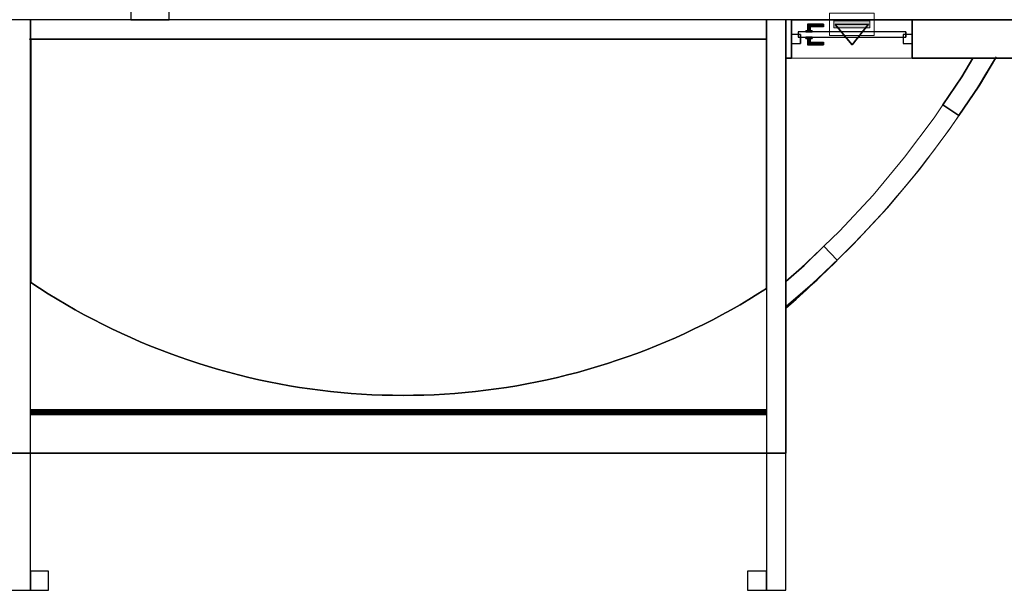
# Model space of a CAD drawing. Header units: metres. Extents: x 397.7 to 427.5, y 12.8 to 28.3.
# Tile 3 of 8: x 409.7 to 417.3, y 19.9 to 24.3. Entities that reach past the tile are written whole.
import ezdxf

# ---------------------------------------------------------------- set-up
doc = ezdxf.new("R2010")
doc.units = ezdxf.units.M
doc.layers.add('01_CARPINTERIA', color=5, linetype='Continuous', lineweight=25, true_color=0x0000ff)
doc.layers.add('01_SUELOS', color=7, linetype='Continuous', lineweight=25, true_color=0x007f00)
for name, color, linetype, lineweight in [('A-DETL-GENF-OTLN', 7, 'Continuous', 18), ('A-FLOR-HRAL-OTLN', 7, 'Continuous', 18), ('A-GENM-____-OTLN', 7, 'Continuous', 18), ('A-WALL-____-MCUT', 7, 'Continuous', 25), ('A-WALL-____-OTLN', 7, 'Continuous', 25)]:
    doc.layers.add(name, color=color, linetype=linetype, lineweight=lineweight)

# ---------------------------------------------------------------- blocks, each defined once
blk = doc.blocks.new('Family - Forjat P5-151942-09_TEL_PSC')
at = {"layer": '01_SUELOS', "color": 9, "true_color": 0xaad4aa}
for p, q in [((11.4518, 9.1488), (11.4518, 11.0488)), ((11.4518, 11.0488), (11.4518, 9.1488)), ((11.4518, 11.0488), (17.1918, 11.0488)), ((17.1918, 11.0488), (11.4518, 11.0488)), ((17.1918, 11.0488), (17.1918, 9.1032)), ((17.1918, 9.1032), (17.1918, 11.0488)), ((11.5195, 9.1044), (11.4518, 9.1488)), ((11.4518, 9.1488), (11.5195, 9.1044)), ((11.5879, 9.061), (11.5195, 9.1044)), ((11.5195, 9.1044), (11.5879, 9.061)), ((17.1918, 9.1032), (17.1233, 9.0599)), ((17.1233, 9.0599), (17.1918, 9.1032)), ((11.657, 9.0187), (11.5879, 9.061)), ((11.5879, 9.061), (11.657, 9.0187)), ((11.7267, 8.9774), (11.657, 9.0187)), ((11.657, 9.0187), (11.7267, 8.9774)), ((17.0542, 9.0176), (16.9845, 8.9763)), ((16.9845, 8.9763), (17.0542, 9.0176)), ((17.1233, 9.0599), (17.0542, 9.0176)), ((17.0542, 9.0176), (17.1233, 9.0599)), ((11.797, 8.9373), (11.7267, 8.9774)), ((11.7267, 8.9774), (11.797, 8.9373)), ((11.868, 8.8982), (11.797, 8.9373)), ((11.797, 8.9373), (11.868, 8.8982)), ((16.9141, 8.9362), (16.8432, 8.8972)), ((16.8432, 8.8972), (16.9141, 8.9362)), ((16.9845, 8.9763), (16.9141, 8.9362)), ((16.9141, 8.9362), (16.9845, 8.9763)), ((11.9396, 8.8602), (11.868, 8.8982)), ((11.868, 8.8982), (11.9396, 8.8602)), ((12.0117, 8.8234), (11.9396, 8.8602)), ((11.9396, 8.8602), (12.0117, 8.8234)), ((16.7716, 8.8592), (16.6994, 8.8224)), ((16.6994, 8.8224), (16.7716, 8.8592)), ((16.8432, 8.8972), (16.7716, 8.8592)), ((16.7716, 8.8592), (16.8432, 8.8972)), ((12.0844, 8.7876), (12.0117, 8.8234)), ((12.0117, 8.8234), (12.0844, 8.7876)), ((12.1576, 8.753), (12.0844, 8.7876)), ((12.0844, 8.7876), (12.1576, 8.753)), ((16.6267, 8.7867), (16.5535, 8.7521)), ((16.5535, 8.7521), (16.6267, 8.7867)), ((16.6994, 8.8224), (16.6267, 8.7867)), ((16.6267, 8.7867), (16.6994, 8.8224)), ((12.2314, 8.7196), (12.1576, 8.753)), ((12.1576, 8.753), (12.2314, 8.7196)), ((12.3057, 8.6872), (12.2314, 8.7196)), ((12.2314, 8.7196), (12.3057, 8.6872)), ((12.3805, 8.6561), (12.3057, 8.6872)), ((12.3057, 8.6872), (12.3805, 8.6561)), ((16.4054, 8.6864), (16.3306, 8.6552)), ((16.3306, 8.6552), (16.4054, 8.6864)), ((16.4797, 8.7187), (16.4054, 8.6864)), ((16.4054, 8.6864), (16.4797, 8.7187)), ((16.5535, 8.7521), (16.4797, 8.7187)), ((16.4797, 8.7187), (16.5535, 8.7521)), ((12.4557, 8.6261), (12.3805, 8.6561)), ((12.3805, 8.6561), (12.4557, 8.6261)), ((12.5314, 8.5972), (12.4557, 8.6261)), ((12.4557, 8.6261), (12.5314, 8.5972)), ((16.2553, 8.6253), (16.1796, 8.5965)), ((16.1796, 8.5965), (16.2553, 8.6253)), ((16.3306, 8.6552), (16.2553, 8.6253)), ((16.2553, 8.6253), (16.3306, 8.6552)), ((12.6076, 8.5696), (12.5314, 8.5972)), ((12.5314, 8.5972), (12.6076, 8.5696)), ((12.6841, 8.5431), (12.6076, 8.5696)), ((12.6076, 8.5696), (12.6841, 8.5431)), ((12.7611, 8.5178), (12.6841, 8.5431)), ((12.6841, 8.5431), (12.7611, 8.5178)), ((16.0269, 8.5424), (15.9499, 8.5171)), ((15.9499, 8.5171), (16.0269, 8.5424)), ((16.1035, 8.5688), (16.0269, 8.5424)), ((16.0269, 8.5424), (16.1035, 8.5688)), ((16.1796, 8.5965), (16.1035, 8.5688)), ((16.1035, 8.5688), (16.1796, 8.5965)), ((12.8384, 8.4937), (12.7611, 8.5178)), ((12.7611, 8.5178), (12.8384, 8.4937)), ((12.9161, 8.4708), (12.8384, 8.4937)), ((12.8384, 8.4937), (12.9161, 8.4708)), ((12.9942, 8.4491), (12.9161, 8.4708)), ((12.9161, 8.4708), (12.9942, 8.4491)), ((15.7949, 8.4702), (15.7168, 8.4485)), ((15.7168, 8.4485), (15.7949, 8.4702)), ((15.8726, 8.493), (15.7949, 8.4702)), ((15.7949, 8.4702), (15.8726, 8.493)), ((15.9499, 8.5171), (15.8726, 8.493)), ((15.8726, 8.493), (15.9499, 8.5171)), ((13.0725, 8.4286), (12.9942, 8.4491)), ((12.9942, 8.4491), (13.0725, 8.4286)), ((13.1512, 8.4093), (13.0725, 8.4286)), ((13.0725, 8.4286), (13.1512, 8.4093)), ((13.2302, 8.3913), (13.1512, 8.4093)), ((13.1512, 8.4093), (13.2302, 8.3913)), ((13.3094, 8.3745), (13.2302, 8.3913)), ((13.2302, 8.3913), (13.3094, 8.3745)), ((13.3889, 8.3589), (13.3094, 8.3745)), ((13.3094, 8.3745), (13.3889, 8.3589)), ((15.4015, 8.374), (15.322, 8.3585)), ((15.322, 8.3585), (15.4015, 8.374)), ((15.4807, 8.3908), (15.4015, 8.374)), ((15.4015, 8.374), (15.4807, 8.3908)), ((15.5597, 8.4088), (15.4807, 8.3908)), ((15.4807, 8.3908), (15.5597, 8.4088)), ((15.6384, 8.4281), (15.5597, 8.4088)), ((15.5597, 8.4088), (15.6384, 8.4281)), ((15.7168, 8.4485), (15.6384, 8.4281)), ((15.6384, 8.4281), (15.7168, 8.4485)), ((13.4687, 8.3445), (13.3889, 8.3589)), ((13.3889, 8.3589), (13.4687, 8.3445)), ((13.5486, 8.3314), (13.4687, 8.3445)), ((13.4687, 8.3445), (13.5486, 8.3314)), ((13.6287, 8.3195), (13.5486, 8.3314)), ((13.5486, 8.3314), (13.6287, 8.3195)), ((13.709, 8.3089), (13.6287, 8.3195)), ((13.6287, 8.3195), (13.709, 8.3089)), ((13.7895, 8.2995), (13.709, 8.3089)), ((13.709, 8.3089), (13.7895, 8.2995)), ((13.8701, 8.2913), (13.7895, 8.2995)), ((13.7895, 8.2995), (13.8701, 8.2913)), ((14.9214, 8.2992), (14.8408, 8.2911)), ((14.8408, 8.2911), (14.9214, 8.2992)), ((15.0019, 8.3086), (14.9214, 8.2992)), ((14.9214, 8.2992), (15.0019, 8.3086)), ((15.0822, 8.3192), (15.0019, 8.3086)), ((15.0019, 8.3086), (15.0822, 8.3192)), ((15.1623, 8.331), (15.0822, 8.3192)), ((15.0822, 8.3192), (15.1623, 8.331)), ((15.2423, 8.3441), (15.1623, 8.331)), ((15.1623, 8.331), (15.2423, 8.3441)), ((15.322, 8.3585), (15.2423, 8.3441)), ((15.2423, 8.3441), (15.322, 8.3585)), ((13.9508, 8.2844), (13.8701, 8.2913)), ((13.8701, 8.2913), (13.9508, 8.2844)), ((14.0316, 8.2787), (13.9508, 8.2844)), ((13.9508, 8.2844), (14.0316, 8.2787)), ((14.1125, 8.2743), (14.0316, 8.2787)), ((14.0316, 8.2787), (14.1125, 8.2743)), ((14.1935, 8.2712), (14.1125, 8.2743)), ((14.1125, 8.2743), (14.1935, 8.2712)), ((14.2744, 8.2693), (14.1935, 8.2712)), ((14.1935, 8.2712), (14.2744, 8.2693)), ((14.3554, 8.2686), (14.2744, 8.2693)), ((14.2744, 8.2693), (14.3554, 8.2686)), ((14.4365, 8.2692), (14.3554, 8.2686)), ((14.3554, 8.2686), (14.4365, 8.2692)), ((14.5174, 8.2711), (14.4365, 8.2692)), ((14.4365, 8.2692), (14.5174, 8.2711)), ((14.5984, 8.2742), (14.5174, 8.2711)), ((14.5174, 8.2711), (14.5984, 8.2742)), ((14.6793, 8.2786), (14.5984, 8.2742)), ((14.5984, 8.2742), (14.6793, 8.2786)), ((14.7601, 8.2842), (14.6793, 8.2786)), ((14.6793, 8.2786), (14.7601, 8.2842)), ((14.8408, 8.2911), (14.7601, 8.2842)), ((14.7601, 8.2842), (14.8408, 8.2911))]:
    blk.add_line(p, q, dxfattribs=at)
blk = doc.blocks.new('Family - Mur PSC-156011-09_TEL_PSC')
at = {"layer": 'A-WALL-____-MCUT', "color": 253, "true_color": 0xaaaaaa}
for p, q in [((0.045, 0.3), (0, 0.3)), ((0, 0.3), (0, 0)), ((0.045, 0), (0.045, 0.3)), ((0.985, 0.3), (0.985, 0)), ((5.34, 0.3), (0.985, 0.3)), ((5.34, 0), (5.34, 0.3)), ((0, 0), (0.045, 0)), ((0.985, 0), (5.34, 0))]:
    blk.add_line(p, q, dxfattribs=at)
at = {"layer": 'A-WALL-____-OTLN', "color": 253, "true_color": 0xaaaaaa}
for p, q in [((0.045, 0.3), (0, 0.3)), ((0, 0.3), (0, 0)), ((0.045, 0), (0.045, 0.3)), ((0.985, 0.3), (0.985, 0)), ((0.985, 0.3), (5.34, 0.3)), ((5.34, 0.3), (5.34, 0)), ((0, 0), (0.045, 0)), ((0.985, 0), (5.34, 0))]:
    blk.add_line(p, q, dxfattribs=at)
at = {"layer": 'A-WALL-____-OTLN', "color": 253, "lineweight": 18, "true_color": 0xaaaaaa}
blk.add_line((0, 0), (5.34, 0), dxfattribs=at)
blk = doc.blocks.new('Family - Vano porta PSC-156015-09_TEL_PSC')
at = {"layer": 'A-GENM-____-OTLN', "color": 253, "true_color": 0xaaaaaa}
for p, q in [((415.6819, 24.3096), (415.6819, 24.0096)), ((416.6219, 24.3096), (415.6819, 24.3096)), ((415.6819, 24.3096), (415.6819, 24.0096)), ((415.6819, 24.3096), (416.6219, 24.3096)), ((416.6219, 24.0096), (416.6219, 24.3096)), ((416.6219, 24.3096), (416.6219, 24.0096)), ((415.6819, 24.0096), (416.6219, 24.0096)), ((416.6219, 24.0096), (415.6819, 24.0096))]:
    blk.add_line(p, q, dxfattribs=at)
blk = doc.blocks.new('Family - Mur PSC-156030-09_TEL_PSC')
at = {"layer": 'A-WALL-____-MCUT', "color": 253, "true_color": 0xaaaaaa}
for p, q in [((0.14, 0.15), (0, 0.15)), ((0, 0.15), (0, 0)), ((0.14, 0), (0.14, 0.15)), ((0, 0), (0.14, 0))]:
    blk.add_line(p, q, dxfattribs=at)
at = {"layer": 'A-WALL-____-OTLN', "color": 253, "true_color": 0xaaaaaa}
for p, q in [((0.14, 0.15), (0, 0.15)), ((0, 0.15), (0, 0)), ((0.14, 0), (0.14, 0.15)), ((0, 0), (0.14, 0))]:
    blk.add_line(p, q, dxfattribs=at)
at = {"layer": 'A-WALL-____-OTLN', "color": 253, "lineweight": 18, "true_color": 0xaaaaaa}
blk.add_line((-0.01, 0), (0.14, 0), dxfattribs=at)
blk = doc.blocks.new('Family - Mur PSC-156037-09_TEL_PSC')
at = {"layer": 'A-WALL-____-MCUT', "color": 253, "true_color": 0xaaaaaa}
for p, q in [((6.2945, -3.7951), (6.2078, -3.9398)), ((6.4693, -3.7951), (6.2945, -3.7951)), ((6.3345, -4.0203), (6.4693, -3.7951)), ((6.2078, -3.9398), (6.0607, -4.1588)), ((6.1852, -4.2424), (6.3345, -4.0203)), ((6.0607, -4.1588), (6.1852, -4.2424)), ((5.1318, -5.2619), (4.9766, -5.4123)), ((5.2362, -5.3696), (5.1318, -5.2619)), ((5.0782, -5.5228), (5.2362, -5.3696)), ((4.9766, -5.4123), (4.835, -5.5358)), ((4.8386, -5.7317), (5.0782, -5.5228)), ((4.835, -5.5358), (4.835, -5.7275)), ((4.835, -5.7275), (4.8386, -5.7317))]:
    blk.add_line(p, q, dxfattribs=at)
at = {"layer": 'A-WALL-____-OTLN', "color": 253, "true_color": 0xaaaaaa}
for p, q in [((6.2078, -3.9398), (6.2945, -3.7951)), ((6.2945, -3.7951), (6.4693, -3.7951)), ((6.4693, -3.7951), (6.3345, -4.0203)), ((6.0607, -4.1588), (6.2078, -3.9398)), ((6.3345, -4.0203), (6.1852, -4.2424)), ((6.0607, -4.1588), (6.1852, -4.2424)), ((5.1318, -5.2619), (4.9766, -5.4123)), ((5.2362, -5.3696), (5.1318, -5.2619)), ((5.0782, -5.5228), (5.2362, -5.3696)), ((4.835, -5.5358), (4.9766, -5.4123)), ((5.0782, -5.5228), (4.8386, -5.7317)), ((4.835, -5.7275), (4.835, -5.5358)), ((4.8386, -5.7317), (4.835, -5.7275))]:
    blk.add_line(p, q, dxfattribs=at)
at = {"layer": 'A-WALL-____-OTLN', "color": 253, "lineweight": 18, "true_color": 0xaaaaaa}
blk.add_arc((0, 0), 7.5, 310.17014, 329.70786, dxfattribs=at)
blk = doc.blocks.new('Family - Vano porta PSC-156039-09_TEL_PSC')
at = {"layer": 'A-GENM-____-OTLN', "color": 253, "true_color": 0xaaaaaa}
for p, q in [((0.9289, 1.2109), (0.8613, 1.1103)), ((0.8613, 1.1103), (0.9289, 1.2109)), ((1.0534, 1.1272), (0.9289, 1.2109)), ((0.9289, 1.2109), (1.0534, 1.1272)), ((0.8613, 1.1103), (0.6302, 0.8025)), ((0.6302, 0.8025), (0.8613, 1.1103)), ((0.9836, 1.0234), (1.0534, 1.1272)), ((1.0534, 1.1272), (0.9836, 1.0234)), ((0.7478, 0.7093), (0.9836, 1.0234)), ((0.9836, 1.0234), (0.7478, 0.7093)), ((0.6302, 0.8025), (0.3833, 0.5072)), ((0.3833, 0.5072), (0.6302, 0.8025)), ((0.4958, 0.4079), (0.7478, 0.7093)), ((0.7478, 0.7093), (0.4958, 0.4079)), ((0.3833, 0.5072), (0.1212, 0.2252)), ((0.1212, 0.2252), (0.3833, 0.5072)), ((0.2284, 0.1202), (0.4958, 0.4079)), ((0.4958, 0.4079), (0.2284, 0.1202)), ((0.1212, 0.2252), (0, 0.1077)), ((0, 0.1077), (0.1212, 0.2252)), ((0, 0.1077), (0.1044, 0)), ((0.1044, 0), (0, 0.1077)), ((0.1044, 0), (0.2284, 0.1202)), ((0.2284, 0.1202), (0.1044, 0))]:
    blk.add_line(p, q, dxfattribs=at)
blk = doc.blocks.new('Family - Mur PSC-156051-09_TEL_PSC')
at = {"layer": 'A-WALL-____-MCUT', "color": 253, "true_color": 0xaaaaaa}
for p, q in [((4.4509, 0.16), (0, 0.16)), ((0, 0.16), (0, 0)), ((4.4509, 0), (4.4509, 0.16)), ((0, 0), (4.4509, 0))]:
    blk.add_line(p, q, dxfattribs=at)
at = {"layer": 'A-WALL-____-OTLN', "color": 253, "true_color": 0xaaaaaa}
for p, q in [((4.4509, 0.16), (0, 0.16)), ((0, 0.16), (0, 0)), ((4.4509, 0), (4.4509, 0.16)), ((0, 0), (4.4509, 0))]:
    blk.add_line(p, q, dxfattribs=at)
at = {"layer": 'A-WALL-____-OTLN', "color": 253, "lineweight": 18, "true_color": 0xaaaaaa}
blk.add_line((0, 0), (4.4509, 0), dxfattribs=at)
blk = doc.blocks.new('Family - Forjat PSC-156053-09_TEL_PSC')
at = {"layer": '01_SUELOS', "color": 9, "true_color": 0xaad4aa}
for p, q in [((3.9, 3.7687), (0, 3.7687)), ((0, 3.7687), (3.9, 3.7687)), ((0, 3.7687), (0, 1.6075)), ((0, 1.6075), (0, 3.7687)), ((3.9, 0), (3.9, 3.7687)), ((3.9, 3.7687), (3.9, 0)), ((0, 1.6075), (1.3285, 1.6075)), ((1.3285, 1.6075), (0, 1.6075)), ((1.3285, 1.6075), (1.3285, 0)), ((1.3285, 0), (1.3285, 1.6075)), ((1.3285, 0), (3.9, 0)), ((3.9, 0), (1.3285, 0))]:
    blk.add_line(p, q, dxfattribs=at)
blk = doc.blocks.new('Family - Mur PSC-156057-09_TEL_PSC')
at = {"layer": 'A-WALL-____-MCUT', "color": 253, "true_color": 0xaaaaaa}
for p, q in [((5.742, 0.15), (0, 0.15)), ((0, 0.15), (0, 0)), ((5.742, 0), (5.742, 0.15)), ((0, 0), (5.742, 0))]:
    blk.add_line(p, q, dxfattribs=at)
at = {"layer": 'A-WALL-____-OTLN', "color": 253, "true_color": 0xaaaaaa}
for p, q in [((5.742, 0.15), (0, 0.15)), ((0, 0.15), (0, 0)), ((5.742, 0), (5.742, 0.15)), ((0, 0), (5.742, 0))]:
    blk.add_line(p, q, dxfattribs=at)
at = {"layer": 'A-WALL-____-OTLN', "color": 253, "lineweight": 18, "true_color": 0xaaaaaa}
blk.add_line((-0.01, 0), (5.742, 0), dxfattribs=at)
blk = doc.blocks.new('Family - Mur PSC-156066-09_TEL_PSC')
at = {"layer": 'A-WALL-____-MCUT', "color": 253, "true_color": 0xaaaaaa}
for p, q in [((0.15, 0.15), (0, 0.15)), ((0, 0.15), (0, 0)), ((0.15, 0), (0.15, 0.15)), ((0, 0), (0.15, 0))]:
    blk.add_line(p, q, dxfattribs=at)
at = {"layer": 'A-WALL-____-OTLN', "color": 253, "true_color": 0xaaaaaa}
for p, q in [((0.15, 0.15), (0, 0.15)), ((0, 0.15), (0, 0)), ((0.15, 0), (0.15, 0.15)), ((0, 0), (0.15, 0))]:
    blk.add_line(p, q, dxfattribs=at)
at = {"layer": 'A-WALL-____-OTLN', "color": 253, "lineweight": 18, "true_color": 0xaaaaaa}
blk.add_line((0, 0), (0.15, 0), dxfattribs=at)
blk = doc.blocks.new('Family - Paviment PSC-156093-09_TEL_PSC')
at = {"layer": '01_SUELOS', "color": 9, "true_color": 0xaad4aa}
for p, q in [((17.553, 11.0606), (17.553, 10.7606)), ((17.553, 10.7606), (17.553, 11.0606)), ((18.493, 11.0606), (17.553, 11.0606)), ((17.553, 11.0606), (18.493, 11.0606)), ((17.8931, 11.0238), (18.1529, 11.0258)), ((18.1529, 11.0258), (17.8931, 11.0238)), ((18.0242, 10.8643), (17.8931, 11.0238)), ((17.8931, 11.0238), (18.0242, 10.8643)), ((18.1529, 11.0258), (18.0242, 10.8643)), ((18.0242, 10.8643), (18.1529, 11.0258)), ((18.493, 10.7606), (18.493, 11.0606)), ((18.493, 11.0606), (18.493, 10.7606)), ((17.508, 10.7606), (17.508, 9.0198)), ((17.508, 9.0198), (17.508, 10.7606)), ((17.553, 10.7606), (17.508, 10.7606)), ((17.508, 10.7606), (17.553, 10.7606)), ((18.9675, 10.7606), (18.493, 10.7606)), ((18.493, 10.7606), (18.9675, 10.7606)), ((18.8808, 10.6158), (18.9675, 10.7606)), ((18.9675, 10.7606), (18.8808, 10.6158)), ((19.1424, 10.7606), (19.0182, 10.5501)), ((19.0182, 10.5501), (19.1424, 10.7606)), ((23.148, 10.7606), (19.1424, 10.7606)), ((19.1424, 10.7606), (23.148, 10.7606)), ((18.7337, 10.3969), (18.8808, 10.6158)), ((18.8808, 10.6158), (18.7337, 10.3969)), ((19.0177, 10.5505), (18.8582, 10.3132)), ((18.8582, 10.3132), (19.0177, 10.5505)), ((19.0182, 10.5501), (19.0177, 10.5505)), ((19.0177, 10.5505), (19.0182, 10.5501)), ((18.8582, 10.3132), (18.7337, 10.3969)), ((18.7337, 10.3969), (18.8582, 10.3132)), ((17.6228, 9.1199), (17.7813, 9.271)), ((17.7813, 9.271), (17.6228, 9.1199)), ((17.7813, 9.271), (17.8048, 9.2938)), ((17.8048, 9.2938), (17.7813, 9.271)), ((17.8048, 9.2938), (17.9092, 9.186)), ((17.9092, 9.186), (17.8048, 9.2938)), ((17.9023, 9.1787), (17.8253, 9.1029)), ((17.8253, 9.1029), (17.9023, 9.1787)), ((17.9092, 9.186), (17.902, 9.179)), ((17.902, 9.179), (17.9092, 9.186)), ((17.902, 9.179), (17.9023, 9.1787)), ((17.9023, 9.1787), (17.902, 9.179)), ((17.508, 9.0198), (17.6228, 9.1199)), ((17.6228, 9.1199), (17.508, 9.0198)), ((17.8253, 9.1029), (17.7474, 9.028)), ((17.7474, 9.028), (17.8253, 9.1029)), ((17.7474, 9.028), (17.6686, 8.9542)), ((17.6686, 8.9542), (17.7474, 9.028)), ((17.6686, 8.9542), (17.5887, 8.8814)), ((17.5887, 8.8814), (17.6686, 8.9542)), ((17.5887, 8.8814), (17.508, 8.8097)), ((17.508, 8.8097), (17.5887, 8.8814)), ((17.508, 8.8097), (17.508, 7.6797)), ((17.508, 7.6797), (17.508, 8.8097)), ((17.508, 7.6797), (11.4559, 7.6797)), ((11.4559, 7.6797), (17.508, 7.6797))]:
    blk.add_line(p, q, dxfattribs=at)
blk = doc.blocks.new('Family - Baranna PSC exterior-156106-09_TEL_PSC')
at = {"layer": 'A-FLOR-HRAL-OTLN', "color": 253, "true_color": 0xaaaaaa}
for p, q in [((0, 0.0346), (0, 0.04)), ((0, 0.04), (0, 0.0346)), ((5.742, 0.04), (0, 0.04)), ((5.742, 0.04), (0, 0.04)), ((0, 0.0254), (0, 0.0346)), ((0, 0.0346), (0, 0.0254)), ((5.742, 0.0346), (0, 0.0346)), ((5.742, 0.0346), (0, 0.0346)), ((0, 0.0273), (0, 0.03)), ((0, 0.03), (0, 0.0273)), ((0.371, 0.03), (0, 0.03)), ((0.371, 0.03), (0, 0.03)), ((0, 0.0227), (0, 0.0273)), ((0, 0.0273), (0, 0.0227)), ((0.371, 0.0273), (0, 0.0273)), ((0.371, 0.0273), (0, 0.0273)), ((0, 0.0146), (0, 0.0254)), ((0, 0.0254), (0, 0.0146)), ((5.742, 0.0254), (0, 0.0254)), ((5.742, 0.0254), (0, 0.0254)), ((0, 0.0173), (0, 0.0227)), ((0, 0.0227), (0, 0.0173)), ((0.371, 0.0227), (0, 0.0227)), ((0.371, 0.0227), (0, 0.0227)), ((0, 0.0127), (0, 0.0173)), ((0, 0.0173), (0, 0.0127)), ((0.371, 0.0173), (0, 0.0173)), ((0.371, 0.0173), (0, 0.0173)), ((0, 0.0054), (0, 0.0146)), ((0, 0.0146), (0, 0.0054)), ((5.742, 0.0146), (0, 0.0146)), ((5.742, 0.0146), (0, 0.0146)), ((0, 0.01), (0, 0.0127)), ((0, 0.0127), (0, 0.01)), ((0.371, 0.0127), (0, 0.0127)), ((0.371, 0.0127), (0, 0.0127)), ((0, 0.01), (0.371, 0.01)), ((0.371, 0.01), (0, 0.01)), ((0, 0), (0, 0.0054)), ((0, 0.0054), (0, 0)), ((5.742, 0.0054), (0, 0.0054)), ((5.742, 0.0054), (0, 0.0054)), ((0, 0), (5.742, 0)), ((0.361, 0.0227), (0.3637, 0.0273)), ((0.3637, 0.0273), (0.361, 0.0227)), ((0.361, 0.0173), (0.361, 0.0227)), ((0.361, 0.0227), (0.361, 0.0173)), ((0.3637, 0.0127), (0.361, 0.0173)), ((0.361, 0.0173), (0.3637, 0.0127)), ((0.3637, 0.0273), (0.3683, 0.03)), ((0.3683, 0.03), (0.3637, 0.0273)), ((0.3683, 0.01), (0.3637, 0.0127)), ((0.3637, 0.0127), (0.3683, 0.01)), ((0.3683, 0.03), (0.3737, 0.03)), ((0.3737, 0.03), (0.3683, 0.03)), ((0.3737, 0.01), (0.3683, 0.01)), ((0.3683, 0.01), (0.3737, 0.01)), ((0.371, 0.0273), (0.371, 0.03)), ((0.371, 0.03), (0.371, 0.0273)), ((0.371, 0.0273), (0.371, 0.03)), ((0.371, 0.03), (0.371, 0.0273)), ((1.371, 0.03), (0.371, 0.03)), ((1.371, 0.03), (0.371, 0.03)), ((0.371, 0.0227), (0.371, 0.0273)), ((0.371, 0.0273), (0.371, 0.0227)), ((0.371, 0.0227), (0.371, 0.0273)), ((0.371, 0.0273), (0.371, 0.0227)), ((1.371, 0.0273), (0.371, 0.0273)), ((1.371, 0.0273), (0.371, 0.0273)), ((0.371, 0.0173), (0.371, 0.0227)), ((0.371, 0.0227), (0.371, 0.0173)), ((0.371, 0.0173), (0.371, 0.0227)), ((0.371, 0.0227), (0.371, 0.0173)), ((1.371, 0.0227), (0.371, 0.0227)), ((1.371, 0.0227), (0.371, 0.0227)), ((0.371, 0.0127), (0.371, 0.0173)), ((0.371, 0.0173), (0.371, 0.0127)), ((0.371, 0.0127), (0.371, 0.0173)), ((0.371, 0.0173), (0.371, 0.0127)), ((1.371, 0.0173), (0.371, 0.0173)), ((1.371, 0.0173), (0.371, 0.0173)), ((0.371, 0.0127), (0.371, 0.01)), ((0.371, 0.01), (0.371, 0.0127)), ((0.371, 0.01), (0.371, 0.0127)), ((0.371, 0.0127), (0.371, 0.01)), ((1.371, 0.0127), (0.371, 0.0127)), ((1.371, 0.0127), (0.371, 0.0127)), ((0.371, 0.01), (1.371, 0.01)), ((1.371, 0.01), (0.371, 0.01)), ((0.3737, 0.03), (0.3783, 0.0273)), ((0.3783, 0.0273), (0.3737, 0.03)), ((0.3783, 0.0127), (0.3737, 0.01)), ((0.3737, 0.01), (0.3783, 0.0127)), ((0.3783, 0.0273), (0.381, 0.0227)), ((0.381, 0.0227), (0.3783, 0.0273)), ((0.381, 0.0173), (0.3783, 0.0127)), ((0.3783, 0.0127), (0.381, 0.0173)), ((0.381, 0.0227), (0.381, 0.0173)), ((0.381, 0.0173), (0.381, 0.0227)), ((1.361, 0.0227), (1.3637, 0.0273)), ((1.3637, 0.0273), (1.361, 0.0227)), ((1.361, 0.0173), (1.361, 0.0227)), ((1.361, 0.0227), (1.361, 0.0173)), ((1.3637, 0.0127), (1.361, 0.0173)), ((1.361, 0.0173), (1.3637, 0.0127)), ((1.3637, 0.0273), (1.3683, 0.03)), ((1.3683, 0.03), (1.3637, 0.0273)), ((1.3683, 0.01), (1.3637, 0.0127)), ((1.3637, 0.0127), (1.3683, 0.01)), ((1.3683, 0.03), (1.3737, 0.03)), ((1.3737, 0.03), (1.3683, 0.03)), ((1.3737, 0.01), (1.3683, 0.01)), ((1.3683, 0.01), (1.3737, 0.01)), ((1.371, 0.0273), (1.371, 0.03)), ((1.371, 0.03), (1.371, 0.0273)), ((2.371, 0.03), (1.371, 0.03)), ((2.371, 0.03), (1.371, 0.03)), ((1.371, 0.0273), (1.371, 0.03)), ((1.371, 0.03), (1.371, 0.0273)), ((1.371, 0.0227), (1.371, 0.0273)), ((1.371, 0.0273), (1.371, 0.0227)), ((2.371, 0.0273), (1.371, 0.0273)), ((2.371, 0.0273), (1.371, 0.0273)), ((1.371, 0.0227), (1.371, 0.0273)), ((1.371, 0.0273), (1.371, 0.0227)), ((1.371, 0.0173), (1.371, 0.0227)), ((1.371, 0.0227), (1.371, 0.0173)), ((2.371, 0.0227), (1.371, 0.0227)), ((2.371, 0.0227), (1.371, 0.0227)), ((1.371, 0.0173), (1.371, 0.0227)), ((1.371, 0.0227), (1.371, 0.0173)), ((1.371, 0.0127), (1.371, 0.0173)), ((1.371, 0.0173), (1.371, 0.0127)), ((2.371, 0.0173), (1.371, 0.0173)), ((2.371, 0.0173), (1.371, 0.0173)), ((1.371, 0.0127), (1.371, 0.0173)), ((1.371, 0.0173), (1.371, 0.0127)), ((1.371, 0.01), (1.371, 0.0127)), ((1.371, 0.0127), (1.371, 0.01)), ((2.371, 0.0127), (1.371, 0.0127)), ((2.371, 0.0127), (1.371, 0.0127)), ((1.371, 0.0127), (1.371, 0.01)), ((1.371, 0.01), (1.371, 0.0127)), ((1.371, 0.01), (2.371, 0.01)), ((2.371, 0.01), (1.371, 0.01)), ((1.3737, 0.03), (1.3783, 0.0273)), ((1.3783, 0.0273), (1.3737, 0.03)), ((1.3783, 0.0127), (1.3737, 0.01)), ((1.3737, 0.01), (1.3783, 0.0127)), ((1.3783, 0.0273), (1.381, 0.0227)), ((1.381, 0.0227), (1.3783, 0.0273)), ((1.381, 0.0173), (1.3783, 0.0127)), ((1.3783, 0.0127), (1.381, 0.0173)), ((1.381, 0.0227), (1.381, 0.0173)), ((1.381, 0.0173), (1.381, 0.0227)), ((2.361, 0.0227), (2.3637, 0.0273)), ((2.3637, 0.0273), (2.361, 0.0227)), ((2.361, 0.0173), (2.361, 0.0227)), ((2.361, 0.0227), (2.361, 0.0173)), ((2.3637, 0.0127), (2.361, 0.0173)), ((2.361, 0.0173), (2.3637, 0.0127)), ((2.3637, 0.0273), (2.3683, 0.03)), ((2.3683, 0.03), (2.3637, 0.0273)), ((2.3683, 0.01), (2.3637, 0.0127)), ((2.3637, 0.0127), (2.3683, 0.01)), ((2.3683, 0.03), (2.3737, 0.03)), ((2.3737, 0.03), (2.3683, 0.03)), ((2.3737, 0.01), (2.3683, 0.01)), ((2.3683, 0.01), (2.3737, 0.01)), ((2.371, 0.0273), (2.371, 0.03)), ((2.371, 0.03), (2.371, 0.0273)), ((3.371, 0.03), (2.371, 0.03)), ((3.371, 0.03), (2.371, 0.03)), ((2.371, 0.0273), (2.371, 0.03)), ((2.371, 0.03), (2.371, 0.0273)), ((2.371, 0.0227), (2.371, 0.0273)), ((2.371, 0.0273), (2.371, 0.0227)), ((3.371, 0.0273), (2.371, 0.0273)), ((3.371, 0.0273), (2.371, 0.0273)), ((2.371, 0.0227), (2.371, 0.0273)), ((2.371, 0.0273), (2.371, 0.0227)), ((2.371, 0.0173), (2.371, 0.0227)), ((2.371, 0.0227), (2.371, 0.0173)), ((3.371, 0.0227), (2.371, 0.0227)), ((3.371, 0.0227), (2.371, 0.0227)), ((2.371, 0.0173), (2.371, 0.0227)), ((2.371, 0.0227), (2.371, 0.0173)), ((2.371, 0.0127), (2.371, 0.0173)), ((2.371, 0.0173), (2.371, 0.0127)), ((3.371, 0.0173), (2.371, 0.0173)), ((3.371, 0.0173), (2.371, 0.0173)), ((2.371, 0.0127), (2.371, 0.0173)), ((2.371, 0.0173), (2.371, 0.0127)), ((2.371, 0.01), (2.371, 0.0127)), ((2.371, 0.0127), (2.371, 0.01)), ((3.371, 0.0127), (2.371, 0.0127)), ((3.371, 0.0127), (2.371, 0.0127)), ((2.371, 0.0127), (2.371, 0.01)), ((2.371, 0.01), (2.371, 0.0127)), ((2.371, 0.01), (3.371, 0.01)), ((3.371, 0.01), (2.371, 0.01)), ((2.3737, 0.03), (2.3783, 0.0273)), ((2.3783, 0.0273), (2.3737, 0.03)), ((2.3783, 0.0127), (2.3737, 0.01)), ((2.3737, 0.01), (2.3783, 0.0127)), ((2.3783, 0.0273), (2.381, 0.0227)), ((2.381, 0.0227), (2.3783, 0.0273)), ((2.381, 0.0173), (2.3783, 0.0127)), ((2.3783, 0.0127), (2.381, 0.0173)), ((2.381, 0.0227), (2.381, 0.0173)), ((2.381, 0.0173), (2.381, 0.0227)), ((3.361, 0.0227), (3.3637, 0.0273)), ((3.3637, 0.0273), (3.361, 0.0227)), ((3.361, 0.0173), (3.361, 0.0227)), ((3.361, 0.0227), (3.361, 0.0173)), ((3.3637, 0.0127), (3.361, 0.0173)), ((3.361, 0.0173), (3.3637, 0.0127)), ((3.3637, 0.0273), (3.3683, 0.03)), ((3.3683, 0.03), (3.3637, 0.0273)), ((3.3683, 0.01), (3.3637, 0.0127)), ((3.3637, 0.0127), (3.3683, 0.01)), ((3.3683, 0.03), (3.3737, 0.03)), ((3.3737, 0.03), (3.3683, 0.03)), ((3.3737, 0.01), (3.3683, 0.01)), ((3.3683, 0.01), (3.3737, 0.01)), ((3.371, 0.0273), (3.371, 0.03)), ((3.371, 0.03), (3.371, 0.0273)), ((4.371, 0.03), (3.371, 0.03)), ((4.371, 0.03), (3.371, 0.03)), ((3.371, 0.0273), (3.371, 0.03)), ((3.371, 0.03), (3.371, 0.0273)), ((3.371, 0.0227), (3.371, 0.0273)), ((3.371, 0.0273), (3.371, 0.0227)), ((4.371, 0.0273), (3.371, 0.0273)), ((4.371, 0.0273), (3.371, 0.0273)), ((3.371, 0.0227), (3.371, 0.0273)), ((3.371, 0.0273), (3.371, 0.0227)), ((3.371, 0.0173), (3.371, 0.0227)), ((3.371, 0.0227), (3.371, 0.0173)), ((4.371, 0.0227), (3.371, 0.0227)), ((4.371, 0.0227), (3.371, 0.0227)), ((3.371, 0.0173), (3.371, 0.0227)), ((3.371, 0.0227), (3.371, 0.0173)), ((3.371, 0.0127), (3.371, 0.0173)), ((3.371, 0.0173), (3.371, 0.0127)), ((4.371, 0.0173), (3.371, 0.0173)), ((4.371, 0.0173), (3.371, 0.0173)), ((3.371, 0.0127), (3.371, 0.0173)), ((3.371, 0.0173), (3.371, 0.0127)), ((3.371, 0.01), (3.371, 0.0127)), ((3.371, 0.0127), (3.371, 0.01)), ((4.371, 0.0127), (3.371, 0.0127)), ((4.371, 0.0127), (3.371, 0.0127)), ((3.371, 0.0127), (3.371, 0.01)), ((3.371, 0.01), (3.371, 0.0127)), ((3.371, 0.01), (4.371, 0.01)), ((4.371, 0.01), (3.371, 0.01)), ((3.3737, 0.03), (3.3783, 0.0273)), ((3.3783, 0.0273), (3.3737, 0.03)), ((3.3783, 0.0127), (3.3737, 0.01)), ((3.3737, 0.01), (3.3783, 0.0127)), ((3.3783, 0.0273), (3.381, 0.0227)), ((3.381, 0.0227), (3.3783, 0.0273)), ((3.381, 0.0173), (3.3783, 0.0127)), ((3.3783, 0.0127), (3.381, 0.0173)), ((3.381, 0.0227), (3.381, 0.0173)), ((3.381, 0.0173), (3.381, 0.0227)), ((4.361, 0.0227), (4.3637, 0.0273)), ((4.3637, 0.0273), (4.361, 0.0227)), ((4.361, 0.0173), (4.361, 0.0227)), ((4.361, 0.0227), (4.361, 0.0173)), ((4.3637, 0.0127), (4.361, 0.0173)), ((4.361, 0.0173), (4.3637, 0.0127)), ((4.3637, 0.0273), (4.3683, 0.03)), ((4.3683, 0.03), (4.3637, 0.0273)), ((4.3683, 0.01), (4.3637, 0.0127)), ((4.3637, 0.0127), (4.3683, 0.01)), ((4.3683, 0.03), (4.3737, 0.03)), ((4.3737, 0.03), (4.3683, 0.03)), ((4.3737, 0.01), (4.3683, 0.01)), ((4.3683, 0.01), (4.3737, 0.01)), ((4.371, 0.0273), (4.371, 0.03)), ((4.371, 0.03), (4.371, 0.0273)), ((4.371, 0.0273), (4.371, 0.03)), ((4.371, 0.03), (4.371, 0.0273)), ((5.371, 0.03), (4.371, 0.03)), ((5.371, 0.03), (4.371, 0.03)), ((4.371, 0.0227), (4.371, 0.0273)), ((4.371, 0.0273), (4.371, 0.0227)), ((4.371, 0.0227), (4.371, 0.0273)), ((4.371, 0.0273), (4.371, 0.0227)), ((5.371, 0.0273), (4.371, 0.0273)), ((5.371, 0.0273), (4.371, 0.0273)), ((4.371, 0.0173), (4.371, 0.0227)), ((4.371, 0.0227), (4.371, 0.0173)), ((4.371, 0.0173), (4.371, 0.0227)), ((4.371, 0.0227), (4.371, 0.0173)), ((5.371, 0.0227), (4.371, 0.0227)), ((5.371, 0.0227), (4.371, 0.0227)), ((4.371, 0.0127), (4.371, 0.0173)), ((4.371, 0.0173), (4.371, 0.0127)), ((4.371, 0.0127), (4.371, 0.0173)), ((4.371, 0.0173), (4.371, 0.0127)), ((5.371, 0.0173), (4.371, 0.0173)), ((5.371, 0.0173), (4.371, 0.0173)), ((4.371, 0.0127), (4.371, 0.01)), ((4.371, 0.01), (4.371, 0.0127)), ((4.371, 0.01), (4.371, 0.0127)), ((4.371, 0.0127), (4.371, 0.01)), ((5.371, 0.0127), (4.371, 0.0127)), ((5.371, 0.0127), (4.371, 0.0127)), ((4.371, 0.01), (5.371, 0.01)), ((5.371, 0.01), (4.371, 0.01)), ((4.3737, 0.03), (4.3783, 0.0273)), ((4.3783, 0.0273), (4.3737, 0.03)), ((4.3783, 0.0127), (4.3737, 0.01)), ((4.3737, 0.01), (4.3783, 0.0127)), ((4.3783, 0.0273), (4.381, 0.0227)), ((4.381, 0.0227), (4.3783, 0.0273)), ((4.381, 0.0173), (4.3783, 0.0127)), ((4.3783, 0.0127), (4.381, 0.0173)), ((4.381, 0.0227), (4.381, 0.0173)), ((4.381, 0.0173), (4.381, 0.0227)), ((5.361, 0.0227), (5.3637, 0.0273)), ((5.3637, 0.0273), (5.361, 0.0227)), ((5.361, 0.0173), (5.361, 0.0227)), ((5.361, 0.0227), (5.361, 0.0173)), ((5.3637, 0.0127), (5.361, 0.0173)), ((5.361, 0.0173), (5.3637, 0.0127)), ((5.3637, 0.0273), (5.3683, 0.03)), ((5.3683, 0.03), (5.3637, 0.0273)), ((5.3683, 0.01), (5.3637, 0.0127)), ((5.3637, 0.0127), (5.3683, 0.01)), ((5.3683, 0.03), (5.3737, 0.03)), ((5.3737, 0.03), (5.3683, 0.03)), ((5.3737, 0.01), (5.3683, 0.01)), ((5.3683, 0.01), (5.3737, 0.01)), ((5.371, 0.0273), (5.371, 0.03)), ((5.371, 0.03), (5.371, 0.0273)), ((5.742, 0.03), (5.371, 0.03)), ((5.742, 0.03), (5.371, 0.03)), ((5.371, 0.0273), (5.371, 0.03)), ((5.371, 0.03), (5.371, 0.0273)), ((5.371, 0.0227), (5.371, 0.0273)), ((5.371, 0.0273), (5.371, 0.0227)), ((5.742, 0.0273), (5.371, 0.0273)), ((5.742, 0.0273), (5.371, 0.0273)), ((5.371, 0.0227), (5.371, 0.0273)), ((5.371, 0.0273), (5.371, 0.0227)), ((5.371, 0.0173), (5.371, 0.0227)), ((5.371, 0.0227), (5.371, 0.0173)), ((5.742, 0.0227), (5.371, 0.0227)), ((5.742, 0.0227), (5.371, 0.0227)), ((5.371, 0.0173), (5.371, 0.0227)), ((5.371, 0.0227), (5.371, 0.0173)), ((5.371, 0.0127), (5.371, 0.0173)), ((5.371, 0.0173), (5.371, 0.0127)), ((5.742, 0.0173), (5.371, 0.0173)), ((5.742, 0.0173), (5.371, 0.0173)), ((5.371, 0.0127), (5.371, 0.0173)), ((5.371, 0.0173), (5.371, 0.0127)), ((5.371, 0.01), (5.371, 0.0127)), ((5.371, 0.0127), (5.371, 0.01)), ((5.742, 0.0127), (5.371, 0.0127)), ((5.742, 0.0127), (5.371, 0.0127)), ((5.371, 0.0127), (5.371, 0.01)), ((5.371, 0.01), (5.371, 0.0127)), ((5.371, 0.01), (5.742, 0.01)), ((5.742, 0.01), (5.371, 0.01)), ((5.3737, 0.03), (5.3783, 0.0273)), ((5.3783, 0.0273), (5.3737, 0.03)), ((5.3783, 0.0127), (5.3737, 0.01)), ((5.3737, 0.01), (5.3783, 0.0127)), ((5.3783, 0.0273), (5.381, 0.0227)), ((5.381, 0.0227), (5.3783, 0.0273)), ((5.381, 0.0173), (5.3783, 0.0127)), ((5.3783, 0.0127), (5.381, 0.0173)), ((5.381, 0.0227), (5.381, 0.0173)), ((5.381, 0.0173), (5.381, 0.0227)), ((5.742, 0.0346), (5.742, 0.04)), ((5.742, 0.04), (5.742, 0.0346)), ((5.742, 0.0254), (5.742, 0.0346)), ((5.742, 0.0346), (5.742, 0.0254)), ((5.742, 0.0273), (5.742, 0.03)), ((5.742, 0.03), (5.742, 0.0273)), ((5.742, 0.0227), (5.742, 0.0273)), ((5.742, 0.0273), (5.742, 0.0227)), ((5.742, 0.0146), (5.742, 0.0254)), ((5.742, 0.0254), (5.742, 0.0146)), ((5.742, 0.0173), (5.742, 0.0227)), ((5.742, 0.0227), (5.742, 0.0173)), ((5.742, 0.0127), (5.742, 0.0173)), ((5.742, 0.0173), (5.742, 0.0127)), ((5.742, 0.0054), (5.742, 0.0146)), ((5.742, 0.0146), (5.742, 0.0054)), ((5.742, 0.0127), (5.742, 0.01)), ((5.742, 0.01), (5.742, 0.0127)), ((5.742, 0.0054), (5.742, 0)), ((5.742, 0), (5.742, 0.0054)), ((5.742, 0), (0, 0))]:
    blk.add_line(p, q, dxfattribs=at)
blk = doc.blocks.new('Family - Mur PSC-156112-09_TEL_PSC')
at = {"layer": 'A-WALL-____-MCUT', "color": 253, "true_color": 0xaaaaaa}
for p, q in [((0.55, 0.3), (0, 0.3)), ((0, 0.3), (0, 0)), ((0.55, 0), (0.55, 0.3)), ((0, 0), (0.55, 0))]:
    blk.add_line(p, q, dxfattribs=at)
at = {"layer": 'A-WALL-____-OTLN', "color": 253, "true_color": 0xaaaaaa}
for p, q in [((0.55, 0.3), (0, 0.3)), ((0, 0.3), (0, 0)), ((0.55, 0), (0.55, 0.3)), ((0, 0), (0.55, 0))]:
    blk.add_line(p, q, dxfattribs=at)
at = {"layer": 'A-WALL-____-OTLN', "color": 253, "lineweight": 18, "true_color": 0xaaaaaa}
blk.add_line((0, 0), (0.55, 0), dxfattribs=at)
blk = doc.blocks.new('Family - LONDR55-XX_ZZ-ARQ-CAA-M3D-Londres55-156128-09_TEL_PSC')
at = {"layer": '01_CARPINTERIA', "color": 161, "true_color": 0xaaaaff}
for p, q in [((0.89, 0.09), (0.05, 0.09)), ((0.05, 0.09), (0.05, 0.05)), ((0.89, 0.09), (0.05, 0.09)), ((0.05, 0.09), (0.05, 0.05)), ((0.16, 0.1), (0.11, 0.1)), ((0.11, 0.1), (0.16, 0.1)), ((0.11, 0.1), (0.11, 0.09)), ((0.11, 0.09), (0.11, 0.1)), ((0.16, 0.09), (0.11, 0.09)), ((0.11, 0.09), (0.16, 0.09)), ((0.1263, 0.1487), (0.125, 0.15)), ((0.125, 0.15), (0.125, 0.1)), ((0.125, 0.15), (0.1263, 0.1487)), ((0.25, 0.15), (0.125, 0.15)), ((0.1263, 0.1), (0.125, 0.1)), ((0.125, 0.1), (0.1263, 0.1)), ((0.13, 0.145), (0.1263, 0.1487)), ((0.1263, 0.1487), (0.1263, 0.1)), ((0.1263, 0.1487), (0.1263, 0.1)), ((0.1263, 0.1487), (0.13, 0.145)), ((0.25, 0.1487), (0.1263, 0.1487)), ((0.25, 0.1487), (0.1263, 0.1487)), ((0.13, 0.1), (0.1263, 0.1)), ((0.1263, 0.1), (0.13, 0.1)), ((0.135, 0.14), (0.13, 0.145)), ((0.13, 0.145), (0.13, 0.1)), ((0.13, 0.145), (0.13, 0.1)), ((0.13, 0.145), (0.135, 0.14)), ((0.25, 0.145), (0.13, 0.145)), ((0.25, 0.145), (0.13, 0.145)), ((0.135, 0.1), (0.13, 0.1)), ((0.13, 0.1), (0.135, 0.1)), ((0.135, 0.1), (0.135, 0.14)), ((0.135, 0.14), (0.135, 0.1)), ((0.135, 0.14), (0.14, 0.135)), ((0.14, 0.135), (0.135, 0.14)), ((0.135, 0.14), (0.25, 0.14)), ((0.25, 0.14), (0.135, 0.14)), ((0.14, 0.1), (0.135, 0.1)), ((0.135, 0.1), (0.14, 0.1)), ((0.14, 0.135), (0.14, 0.1)), ((0.14, 0.135), (0.1437, 0.1313)), ((0.1437, 0.1313), (0.14, 0.135)), ((0.14, 0.135), (0.14, 0.1)), ((0.25, 0.135), (0.14, 0.135)), ((0.25, 0.135), (0.14, 0.135)), ((0.14, 0.1), (0.1437, 0.1)), ((0.1437, 0.1), (0.14, 0.1)), ((0.1437, 0.1313), (0.1437, 0.1)), ((0.1437, 0.1313), (0.145, 0.13)), ((0.145, 0.13), (0.1437, 0.1313)), ((0.1437, 0.1313), (0.1437, 0.1)), ((0.25, 0.1313), (0.1437, 0.1313)), ((0.25, 0.1313), (0.1437, 0.1313)), ((0.1437, 0.1), (0.145, 0.1)), ((0.145, 0.1), (0.1437, 0.1)), ((0.145, 0.13), (0.145, 0.1)), ((0.25, 0.13), (0.145, 0.13)), ((0.16, 0.1), (0.16, 0.09)), ((0.16, 0.1), (0.16, 0.09)), ((0.25, 0.1487), (0.25, 0.15)), ((0.25, 0.15), (0.25, 0.1487)), ((0.25, 0.145), (0.25, 0.1487)), ((0.25, 0.1487), (0.25, 0.145)), ((0.25, 0.145), (0.25, 0.14)), ((0.25, 0.14), (0.25, 0.145)), ((0.25, 0.14), (0.25, 0.135)), ((0.25, 0.135), (0.25, 0.14)), ((0.25, 0.135), (0.25, 0.1313)), ((0.25, 0.1313), (0.25, 0.135)), ((0.25, 0.1313), (0.25, 0.13)), ((0.25, 0.13), (0.25, 0.1313)), ((0.89, 0.05), (0.89, 0.09)), ((0.89, 0.09), (0.89, 0.05)), ((0.07, 0.07), (0, 0.07)), ((0, 0.07), (0, 0)), ((0.07, 0.07), (0, 0.07)), ((0, 0.07), (0, 0)), ((0, 0), (0.07, 0)), ((0, 0), (0.07, 0)), ((0.05, 0.05), (0.89, 0.05)), ((0.05, 0.05), (0.89, 0.05)), ((0.07, 0), (0.07, 0.07)), ((0.07, 0.07), (0.07, 0)), ((0.11, 0.05), (0.16, 0.05)), ((0.16, 0.05), (0.11, 0.05)), ((0.11, 0.05), (0.11, 0.04)), ((0.11, 0.04), (0.11, 0.05)), ((0.11, 0.04), (0.16, 0.04)), ((0.16, 0.04), (0.11, 0.04)), ((0.1263, 0.04), (0.125, 0.04)), ((0.125, 0.04), (0.1263, 0.04)), ((0.125, 0.04), (0.125, -0.01)), ((0.13, 0.04), (0.1263, 0.04)), ((0.1263, 0.04), (0.13, 0.04)), ((0.1263, 0.04), (0.1263, -0.0087)), ((0.1263, 0.04), (0.1263, -0.0087)), ((0.13, 0.04), (0.135, 0.04)), ((0.135, 0.04), (0.13, 0.04)), ((0.13, 0.04), (0.13, -0.005)), ((0.13, 0.04), (0.13, -0.005)), ((0.135, 0.04), (0.14, 0.04)), ((0.14, 0.04), (0.135, 0.04)), ((0.135, 0), (0.135, 0.04)), ((0.135, 0.04), (0.135, 0)), ((0.14, 0.005), (0.135, 0)), ((0.135, 0), (0.14, 0.005)), ((0.25, 0), (0.135, 0)), ((0.135, 0), (0.25, 0)), ((0.14, 0.04), (0.1437, 0.04)), ((0.1437, 0.04), (0.14, 0.04)), ((0.14, 0.04), (0.14, 0.005)), ((0.14, 0.04), (0.14, 0.005)), ((0.1437, 0.0087), (0.14, 0.005)), ((0.14, 0.005), (0.1437, 0.0087)), ((0.14, 0.005), (0.25, 0.005)), ((0.14, 0.005), (0.25, 0.005)), ((0.1437, 0.04), (0.145, 0.04)), ((0.145, 0.04), (0.1437, 0.04)), ((0.1437, 0.04), (0.1437, 0.0087)), ((0.1437, 0.04), (0.1437, 0.0087)), ((0.145, 0.01), (0.1437, 0.0087)), ((0.1437, 0.0087), (0.145, 0.01)), ((0.1437, 0.0087), (0.25, 0.0087)), ((0.1437, 0.0087), (0.25, 0.0087)), ((0.145, 0.04), (0.145, 0.01)), ((0.145, 0.01), (0.25, 0.01)), ((0.16, 0.05), (0.16, 0.04)), ((0.16, 0.05), (0.16, 0.04)), ((0.25, 0.0087), (0.25, 0.01)), ((0.25, 0.01), (0.25, 0.0087)), ((0.25, 0.005), (0.25, 0.0087)), ((0.25, 0.0087), (0.25, 0.005)), ((0.25, 0.005), (0.25, 0)), ((0.25, 0), (0.25, 0.005)), ((0.25, 0), (0.25, -0.005)), ((0.25, -0.005), (0.25, 0)), ((0.94, 0.07), (0.87, 0.07)), ((0.87, 0.07), (0.87, 0)), ((0.94, 0.07), (0.87, 0.07)), ((0.87, 0.07), (0.87, 0)), ((0.87, 0), (0.94, 0)), ((0.87, 0), (0.94, 0)), ((0.94, 0), (0.94, 0.07)), ((0.94, 0.07), (0.94, 0)), ((0.125, -0.01), (0.1263, -0.0087)), ((0.1263, -0.0087), (0.125, -0.01)), ((0.125, -0.01), (0.25, -0.01)), ((0.1263, -0.0087), (0.13, -0.005)), ((0.13, -0.005), (0.1263, -0.0087)), ((0.1263, -0.0087), (0.25, -0.0087)), ((0.1263, -0.0087), (0.25, -0.0087)), ((0.13, -0.005), (0.135, 0)), ((0.135, 0), (0.13, -0.005)), ((0.13, -0.005), (0.25, -0.005)), ((0.13, -0.005), (0.25, -0.005)), ((0.25, -0.005), (0.25, -0.0087)), ((0.25, -0.0087), (0.25, -0.005)), ((0.25, -0.0087), (0.25, -0.01)), ((0.25, -0.01), (0.25, -0.0087))]:
    blk.add_line(p, q, dxfattribs=at)
blk = doc.blocks.new('Family - Porta PSC-156129-09_TEL_PSC')
blk.add_blockref('Family - LONDR55-XX_ZZ-ARQ-CAA-M3D-Londres55-156128-09_TEL_PSC', (0, 0))
blk = doc.blocks.new('Family - Mur PSC-156135-09_TEL_PSC')
at = {"layer": 'A-WALL-____-MCUT', "color": 253, "true_color": 0xaaaaaa}
for p, q in [((4.4509, 0.15), (0, 0.15)), ((0, 0.15), (0, 0)), ((4.4509, 0), (4.4509, 0.15)), ((0, 0), (4.4509, 0))]:
    blk.add_line(p, q, dxfattribs=at)
at = {"layer": 'A-WALL-____-OTLN', "color": 253, "true_color": 0xaaaaaa}
for p, q in [((4.4509, 0.15), (0, 0.15)), ((0, 0.15), (0, 0)), ((4.4509, 0), (4.4509, 0.15)), ((0, 0), (4.4509, 0))]:
    blk.add_line(p, q, dxfattribs=at)
at = {"layer": 'A-WALL-____-OTLN', "color": 253, "lineweight": 18, "true_color": 0xaaaaaa}
blk.add_line((0, 0), (4.4509, 0), dxfattribs=at)
blk = doc.blocks.new('LONDR55-XX_ZZ-ARQ-CAA-M3D-Londres55_ifc-1-09_TEL_PSC')
at = {"layer": '01_CARPINTERIA', "color": 253, "lineweight": 18, "true_color": 0xaaaaaa}
blk.add_blockref('Family - Porta PSC-156129-09_TEL_PSC', (415.6819, 24.1246), dxfattribs=at)
at = {"layer": '01_SUELOS', "color": 253, "lineweight": 18, "true_color": 0xaaaaaa}
for name, p in [('Family - Forjat P5-151942-09_TEL_PSC', (398.2952, 13.1106)), ('Family - Forjat PSC-156053-09_TEL_PSC', (417.0769, 24.3096)), ('Family - Paviment PSC-156093-09_TEL_PSC', (398.1289, 13.249))]:
    blk.add_blockref(name, p, dxfattribs=at)
at = {"layer": 'A-FLOR-HRAL-OTLN', "color": 253, "lineweight": 18, "true_color": 0xaaaaaa}
blk.add_blockref('Family - Baranna PSC exterior-156106-09_TEL_PSC', (409.7449, 21.2287), dxfattribs=at)
at = {"layer": 'A-GENM-____-OTLN', "color": 253, "lineweight": 18, "true_color": 0xaaaaaa}
for name, p in [('Family - Vano porta PSC-156015-09_TEL_PSC', (0, 0)), ('Family - Vano porta PSC-156039-09_TEL_PSC', (415.9337, 22.435))]:
    blk.add_blockref(name, p, dxfattribs=at)
at = {"layer": 'A-WALL-____-OTLN', "color": 253, "lineweight": 18, "true_color": 0xaaaaaa}
for name, p, rotation in [('Family - Mur PSC-156112-09_TEL_PSC', (410.5269, 24.8596), 270), ('Family - Mur PSC-156051-09_TEL_PSC', (409.7449, 19.8587), 90), ('Family - Mur PSC-156135-09_TEL_PSC', (415.6369, 19.8587), 90)]:
    blk.add_blockref(name, p, dxfattribs=dict(at, rotation=rotation))
for name, p in [('Family - Mur PSC-156057-09_TEL_PSC', (409.7449, 24.1596)), ('Family - Mur PSC-156011-09_TEL_PSC', (415.6369, 24.0096)), ('Family - Mur PSC-156037-09_TEL_PSC', (410.802, 27.8046)), ('Family - Mur PSC-156030-09_TEL_PSC', (409.7449, 19.8587)), ('Family - Mur PSC-156066-09_TEL_PSC', (415.3369, 19.8587))]:
    blk.add_blockref(name, p, dxfattribs=at)
blk = doc.blocks.new('ZYR_08_03_03 Contacte Magnetic - 02 Ventosa-915998-09_TEL_PSC')
at = {"layer": 'A-DETL-GENF-OTLN', "true_color": 0xff00ff}
blk.add_hatch(color=6, dxfattribs=at).paths.add_polyline_path([(0.14, -0.0263), (0.14, 0.0263), (-0.14, 0.0263), (-0.14, -0.0263)])
at = {"layer": 'A-DETL-GENF-OTLN', "color": 6, "true_color": 0xff00ff}
for p, q in [((-0.175, 0.0875), (0.175, 0.0875)), ((-0.175, -0.0875), (-0.175, 0.0875)), ((0.175, 0.0875), (0.175, -0.0875)), ((0.14, 0.0263), (-0.14, 0.0263)), ((-0.14, 0.0263), (-0.14, -0.0263)), ((-0.14, 0.0263), (0.14, 0.0263)), ((-0.14, -0.0263), (-0.14, 0.0263)), ((0.14, -0.0263), (0.14, 0.0263)), ((0.14, 0.0263), (0.14, -0.0263)), ((-0.14, -0.0263), (0.14, -0.0263)), ((0.14, -0.0263), (-0.14, -0.0263)), ((0.175, -0.0875), (-0.175, -0.0875))]:
    blk.add_line(p, q, dxfattribs=at)

msp = doc.modelspace()

# ---------------------------------------------------------------- block references
at = {"lineweight": 5}
msp.add_blockref('LONDR55-XX_ZZ-ARQ-CAA-M3D-Londres55_ifc-1-09_TEL_PSC', (0, 0), dxfattribs=at)
at = {"layer": 'A-DETL-GENF-OTLN', "color": 6, "true_color": 0xff00ff}
msp.add_blockref('ZYR_08_03_03 Contacte Magnetic - 02 Ventosa-915998-09_TEL_PSC', (416.1519, 24.2738), dxfattribs=at)

doc.saveas('drawing.dxf')
